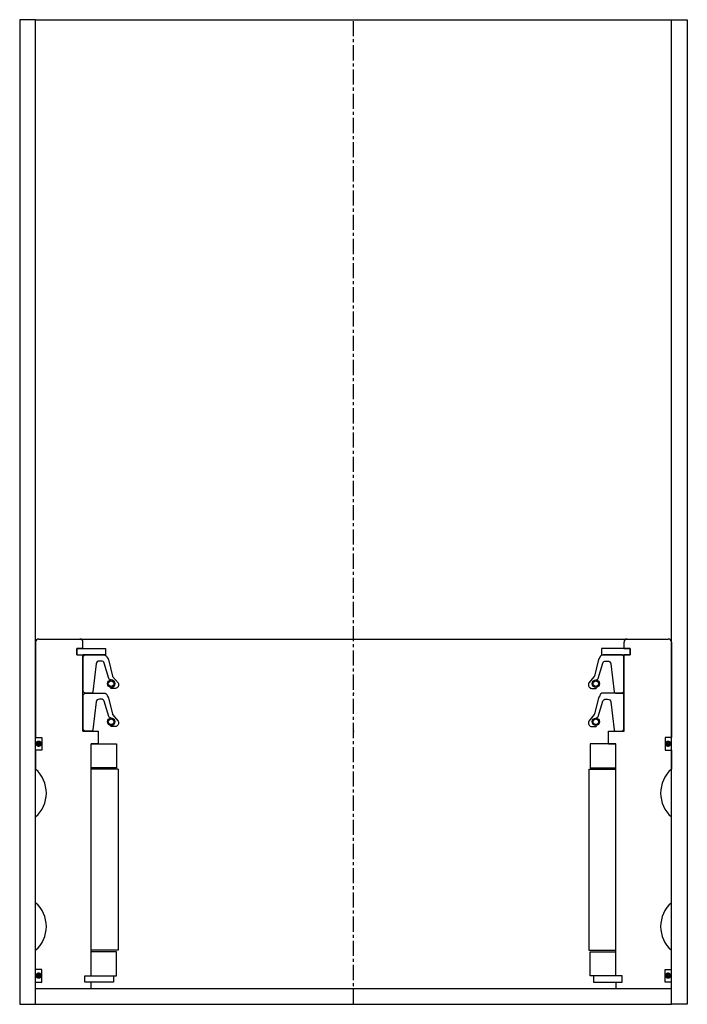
# Model space of a CAD drawing. Extents: x 57 to 267, y -4 to 306.
import ezdxf

# ---------------------------------------------------------------- set-up
doc = ezdxf.new("R2010")
doc.units = 0
doc.header["$LTSCALE"] = 0.15
doc.linetypes.add('CENTER', pattern=[50.8, 31.75, -6.35, 6.35, -6.35])
doc.layers.get('0').update_dxf_attribs({"linetype": 'CONTINUOUS'})
doc.layers.add('CENTER', color=9, linetype='CENTER')

# ---------------------------------------------------------------- blocks, each defined once
blk = doc.blocks.new('PUR148170-SV')
for points in [[(-85, 0.5), (-85, 11.5), (-84.5, 12), (-78.49, 12, -0.36857), (-77.5, 11.16), (-77.18, 10.74, 0.118812), (-77.09, 10.52), (-75.81, 5.34, -0.045671), (-75.76, 5.26), (-74.04, 3.18, -0.429276), (-74.5, 1.57, -0.114819), (-74.92, 1.47), (-76.24, 1.47, -1), (-76.24, 1.79, 1), (-76.24, 4.13, -0.279673), (-76.98, 4.58), (-78.41, 9.4, 0.323214), (-79.36, 10.08), (-79.95, 10.08, 0.376695), (-80.95, 9.21), (-81.96, 0.43, -0.377251), (-82.46, 0), (-84.5, 0)], [(85, 0.5), (85, 11.5), (84.5, 12), (78.49, 12, 0.36857), (77.5, 11.16), (77.18, 10.74, -0.118812), (77.09, 10.52), (75.81, 5.34, 0.045671), (75.76, 5.26), (74.04, 3.18, 0.429276), (74.5, 1.57, 0.114819), (74.92, 1.47), (76.24, 1.47, 1), (76.24, 1.79, -1), (76.24, 4.13, 0.279673), (76.98, 4.58), (78.41, 9.4, -0.323214), (79.36, 10.08), (79.95, 10.08, -0.376695), (80.95, 9.21), (81.96, 0.43, 0.377251), (82.46, 0), (84.5, 0)]]:
    blk.add_lwpolyline(points, format="xyb", close=True)
for centre, radius in [((-76.24, 2.96), 1.17), ((-76.24, 2.96), 0.881), ((76.24, 2.96), 1.17), ((76.24, 2.96), 0.881)]:
    blk.add_circle(centre, radius)
blk.add_point((0, 0))

msp = doc.modelspace()

# ---------------------------------------------------------------- linework, layer by layer
for p, q in [((62.47, 305.51), (57.47, 305.51)), ((57.47, 305.51), (57.47, -4.49)), ((62.47, 305.51), (262.47, 305.51)), ((62.47, -4.49), (62.47, 305.51)), ((262.47, -4.49), (262.47, 305.51)), ((262.47, 305.51), (267.47, 305.51)), ((267.47, 305.51), (267.47, -4.49)), ((62.47, 109.51), (62.47, 79.51)), ((63.47, 110.51), (261.47, 110.51)), ((77.37, 107.51), (77.37, 109.51)), ((247.57, 107.51), (247.57, 109.51)), ((262.47, 109.51), (262.47, 79.51)), ((75.47, 105.51), (75.47, 107.51)), ((75.47, 107.51), (77.37, 107.51)), ((75.47, 105.51), (75.47, 107.51)), ((75.47, 107.51), (77.37, 107.51)), ((77.47, 107.51), (75.47, 107.51)), ((75.47, 107.51), (75.47, 105.51)), ((75.47, 105.51), (77.37, 105.51)), ((75.47, 105.51), (77.37, 105.51)), ((75.47, 105.51), (77.47, 105.51)), ((77.37, 81.51), (77.37, 105.51)), ((77.47, 107.51), (84.47, 107.51)), ((79.72, 105.51), (77.47, 105.51)), ((84.47, 105.51), (77.47, 105.51)), ((84.47, 107.51), (84.47, 105.51)), ((247.47, 107.51), (240.47, 107.51)), ((240.47, 107.51), (240.47, 105.51)), ((240.47, 105.51), (247.47, 105.51)), ((245.22, 105.51), (247.47, 105.51)), ((247.47, 107.51), (249.47, 107.51)), ((249.47, 105.51), (247.47, 105.51)), ((247.57, 107.51), (249.47, 107.51)), ((249.47, 107.51), (247.57, 107.51)), ((249.47, 107.51), (247.57, 107.51)), ((247.57, 81.51), (247.57, 105.51)), ((247.57, 105.51), (249.47, 105.51)), ((249.47, 105.51), (247.57, 105.51)), ((249.47, 105.51), (247.57, 105.51)), ((249.47, 105.51), (249.47, 107.51)), ((249.47, 105.51), (249.47, 107.51)), ((249.47, 105.51), (249.47, 107.51)), ((249.47, 107.51), (249.47, 105.51)), ((77.37, 81.51), (82.22, 81.51)), ((82.22, 77.51), (82.22, 81.51)), ((242.72, 77.51), (242.72, 81.51)), ((242.72, 81.51), (247.57, 81.51)), ((62.47, 79.51), (64.47, 79.51)), ((64.47, 79.51), (64.47, 75.51)), ((79.97, 4.51), (79.97, 77.51)), ((82.22, 77.51), (79.97, 77.51)), ((79.97, 4.51), (79.97, 77.51)), ((79.97, 4.51), (79.97, 77.51)), ((79.97, 77.51), (87.97, 77.51)), ((87.97, 77.51), (87.97, 70.01)), ((244.97, 77.51), (236.97, 77.51)), ((236.97, 77.51), (236.97, 70.01)), ((242.72, 77.51), (244.97, 77.51)), ((242.72, 77.51), (244.97, 77.51)), ((244.97, 4.51), (244.97, 77.51)), ((244.97, 4.51), (244.97, 77.51)), ((244.97, 4.51), (244.97, 77.51)), ((244.97, 4.51), (244.97, 77.51)), ((262.47, 79.51), (260.47, 79.51)), ((260.47, 79.51), (260.47, 75.51)), ((64.47, 75.51), (62.47, 75.51)), ((62.47, 75.51), (62.47, 69.51)), ((260.47, 75.51), (262.47, 75.51)), ((262.47, 75.51), (262.47, 69.51)), ((87.97, 70.01), (79.97, 70.01)), ((88.47, 69.51), (79.97, 69.51)), ((88.47, 69.51), (88.47, 12.51)), ((236.47, 69.51), (236.47, 12.51)), ((236.47, 69.51), (244.97, 69.51)), ((236.97, 70.01), (244.97, 70.01)), ((62.47, 27.51), (62.47, 54.51)), ((262.47, 27.51), (262.47, 54.51)), ((62.47, 6.51), (62.47, 12.51)), ((88.47, 12.51), (79.97, 12.51)), ((236.47, 12.51), (244.97, 12.51)), ((262.47, 6.51), (262.47, 12.51)), ((87.97, 12.01), (79.97, 12.01)), ((87.97, 4.51), (87.97, 12.01)), ((236.97, 4.51), (236.97, 12.01)), ((236.97, 12.01), (244.97, 12.01)), ((64.47, 6.51), (62.47, 6.51)), ((64.47, 2.51), (64.47, 6.51)), ((260.47, 2.51), (260.47, 6.51)), ((260.47, 6.51), (262.47, 6.51)), ((77.97, 2.51), (77.97, 4.51)), ((77.97, 4.51), (79.97, 4.51)), ((77.97, 2.51), (77.97, 4.51)), ((77.97, 4.51), (79.97, 4.51)), ((77.97, 2.51), (77.97, 4.51)), ((77.97, 4.51), (79.97, 4.51)), ((79.97, 4.51), (86.97, 4.51)), ((86.97, 4.51), (86.97, 2.51)), ((86.97, 4.51), (87.97, 4.51)), ((237.97, 4.51), (236.97, 4.51)), ((244.97, 4.51), (237.97, 4.51)), ((237.97, 4.51), (237.97, 2.51)), ((246.97, 4.51), (244.97, 4.51)), ((246.97, 4.51), (244.97, 4.51)), ((246.97, 4.51), (244.97, 4.51)), ((246.97, 4.51), (244.97, 4.51)), ((246.97, 2.51), (246.97, 4.51)), ((246.97, 2.51), (246.97, 4.51)), ((246.97, 2.51), (246.97, 4.51)), ((246.97, 2.51), (246.97, 4.51)), ((62.47, 0.51), (62.47, 2.51)), ((62.47, 2.51), (64.47, 2.51)), ((62.47, 0.51), (262.47, 0.51)), ((79.97, 2.51), (77.97, 2.51)), ((79.97, 2.51), (77.97, 2.51)), ((79.97, 2.51), (77.97, 2.51)), ((79.97, 0.51), (79.97, 2.51)), ((86.97, 2.51), (79.97, 2.51)), ((237.97, 2.51), (244.97, 2.51)), ((244.97, 2.51), (246.97, 2.51)), ((244.97, 2.51), (244.97, 0.51)), ((244.97, 2.51), (246.97, 2.51)), ((244.97, 2.51), (246.97, 2.51)), ((244.97, 2.51), (246.97, 2.51)), ((262.47, 2.51), (260.47, 2.51)), ((262.47, 0.51), (262.47, 2.51)), ((57.47, -4.49), (62.47, -4.49)), ((62.47, -4.49), (262.47, -4.49)), ((267.47, -4.49), (262.47, -4.49))]:
    msp.add_line(p, q)
at = {"const_width": 0.95}
for points in [[(63.96, 77.55, -1), (62.91, 77.55, -1)], [(261.96, 77.55, -1), (260.91, 77.55, -1)], [(63.96, 4.55, -1), (62.91, 4.55, -1)], [(261.96, 4.55, -1), (260.91, 4.55, -1)]]:
    msp.add_lwpolyline(points, format="xyb", close=True, dxfattribs=at)
for centre, radius, start, end in [((63.47, 109.51), 1, 90, 180), ((76.37, 109.51), 1, 0, 90), ((248.57, 109.51), 1, 90, 180), ((261.47, 109.51), 1, 0, 90), ((55.86, 62.01), 10, 311.4096, 48.5904), ((269.09, 62.01), 10, 131.4096, 228.5904), ((55.86, 20.01), 10, 311.4096, 48.5904), ((269.09, 20.01), 10, 131.4096, 228.5904)]:
    msp.add_arc(centre, radius, start, end)
for p in [(162.47, 93.51), (162.47, 93.51), (162.47, 93.51), (162.47, 93.51), (162.47, 93.51), (162.47, 93.51), (162.47, 93.51), (162.47, 93.51), (162.47, 93.51), (162.47, 93.51), (162.47, 81.51), (162.47, 81.51), (162.47, 81.51), (162.47, 81.51), (162.47, 81.51), (162.47, 81.51), (162.47, 81.51), (162.47, 81.51), (162.47, 81.51), (162.47, 81.51)]:
    msp.add_point(p)
at = {"layer": 'CENTER'}
msp.add_line((162.47, -4.49), (162.47, 305.51), dxfattribs=at)

# ---------------------------------------------------------------- block references
for p in [(162.47, 93.51), (162.47, 81.51)]:
    msp.add_blockref('PUR148170-SV', p)

doc.saveas('drawing.dxf')
